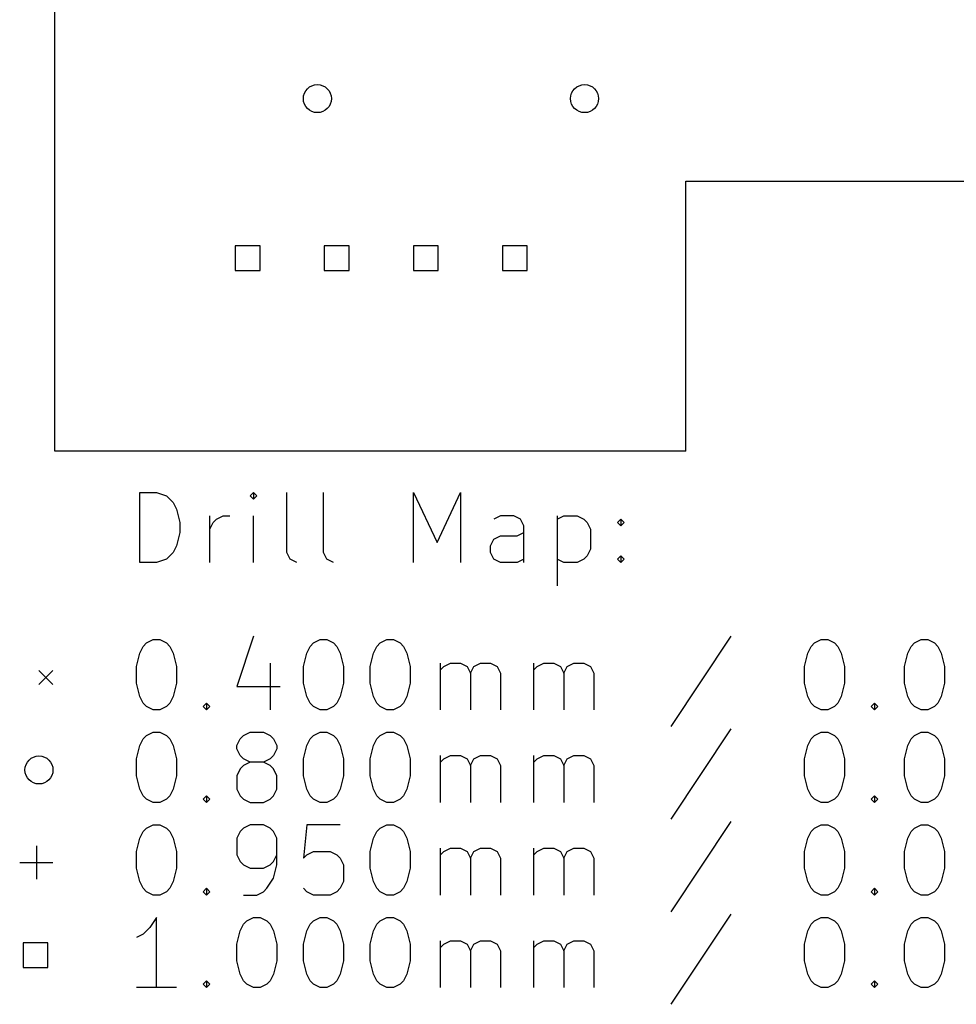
# Model space of a CAD drawing. Extents: x 3.47 to 5.51, y -4.69 to -2.01.
# Tile 1 of 3: x 3.47 to 4.52, y -4.68 to -3.57. Entities that reach past the tile are written whole.
import ezdxf

# ---------------------------------------------------------------- set-up
doc = ezdxf.new("R2010")
doc.units = 0
doc.header["$MEASUREMENT"] = 0
doc.layers.add('BLACK', color=7, linetype='CONTINUOUS')

msp = doc.modelspace()

# ---------------------------------------------------------------- linework, layer by layer
at = {"layer": 'BLACK', "linetype": 'CONTINUOUS'}
for p, q in [((3.51181, -4.05512), (3.51181, -2.00787)), ((4.22047, -4.05512), (4.22047, -3.75197)), ((4.22047, -3.75197), (4.6811, -3.75197)), ((3.74227, -3.82466), (3.71443, -3.82466)), ((3.71443, -3.82466), (3.71443, -3.8525)), ((3.74227, -3.8525), (3.74227, -3.82466)), ((3.84227, -3.82466), (3.81443, -3.82466)), ((3.81443, -3.82466), (3.81443, -3.8525)), ((3.84227, -3.8525), (3.84227, -3.82466)), ((3.94227, -3.82466), (3.91443, -3.82466)), ((3.91443, -3.82466), (3.91443, -3.8525)), ((3.94227, -3.8525), (3.94227, -3.82466)), ((4.04227, -3.82466), (4.01443, -3.82466)), ((4.01443, -3.82466), (4.01443, -3.8525)), ((4.04227, -3.8525), (4.04227, -3.82466)), ((3.71443, -3.8525), (3.74227, -3.8525)), ((3.81443, -3.8525), (3.84227, -3.8525)), ((3.91443, -3.8525), (3.94227, -3.8525)), ((4.01443, -3.8525), (4.04227, -3.8525)), ((4.22047, -4.05512), (3.51181, -4.05512)), ((3.60733, -4.18013), (3.60733, -4.10139)), ((3.60733, -4.10139), (3.62608, -4.10139)), ((3.62608, -4.10139), (3.63733, -4.10514)), ((3.63733, -4.10514), (3.64483, -4.11264)), ((3.73481, -4.10139), (3.73106, -4.10514)), ((3.73106, -4.10514), (3.73481, -4.10889)), ((3.73856, -4.10514), (3.73481, -4.10139)), ((3.73481, -4.10139), (3.73481, -4.10889)), ((3.73481, -4.10889), (3.73856, -4.10514)), ((3.77231, -4.16888), (3.77231, -4.10139)), ((3.81355, -4.16888), (3.81355, -4.10139)), ((3.91479, -4.18013), (3.91479, -4.10139)), ((3.91479, -4.10139), (3.94104, -4.15763)), ((3.94104, -4.15763), (3.96729, -4.10139)), ((3.96729, -4.10139), (3.96729, -4.18013)), ((3.64483, -4.11264), (3.64858, -4.12013)), ((3.64858, -4.12013), (3.65232, -4.13513)), ((3.68607, -4.18013), (3.68607, -4.12763)), ((3.68982, -4.13513), (3.69357, -4.13138)), ((3.69357, -4.13138), (3.70107, -4.12763)), ((3.70107, -4.12763), (3.70857, -4.12763)), ((3.73481, -4.18013), (3.73481, -4.12763)), ((4.01228, -4.12763), (4.00478, -4.13138)), ((4.02728, -4.12763), (4.01228, -4.12763)), ((4.03478, -4.13138), (4.02728, -4.12763)), ((4.03853, -4.13888), (4.03478, -4.13138)), ((4.07602, -4.12763), (4.07602, -4.20637)), ((4.07602, -4.13138), (4.08352, -4.12763)), ((4.08352, -4.12763), (4.09852, -4.12763)), ((4.09852, -4.12763), (4.10602, -4.13138)), ((4.10602, -4.13138), (4.10977, -4.13513)), ((4.14351, -4.13513), (4.14726, -4.13138)), ((4.14726, -4.13138), (4.15101, -4.13513)), ((4.14726, -4.13138), (4.14726, -4.13888)), ((3.65232, -4.13513), (3.65232, -4.14638)), ((3.68607, -4.14263), (3.68982, -4.13513)), ((4.03853, -4.18013), (4.03853, -4.13888)), ((4.10977, -4.13513), (4.11352, -4.14263)), ((4.11352, -4.14263), (4.11352, -4.16513)), ((4.14726, -4.13888), (4.14351, -4.13513)), ((4.15101, -4.13513), (4.14726, -4.13888)), ((3.65232, -4.14638), (3.64858, -4.16138)), ((4.00103, -4.16138), (4.00478, -4.15388)), ((4.00478, -4.15388), (4.01228, -4.15013)), ((4.01228, -4.15013), (4.03103, -4.15013)), ((4.03103, -4.15013), (4.03853, -4.14638)), ((3.64858, -4.16138), (3.64483, -4.16888)), ((4.00103, -4.16888), (4.00103, -4.16138)), ((4.11352, -4.16513), (4.10977, -4.17263)), ((3.63733, -4.17638), (3.62608, -4.18013)), ((3.64483, -4.16888), (3.63733, -4.17638)), ((3.77606, -4.17638), (3.77231, -4.16888)), ((3.78356, -4.18013), (3.77606, -4.17638)), ((3.8173, -4.17638), (3.81355, -4.16888)), ((3.8248, -4.18013), (3.8173, -4.17638)), ((4.00478, -4.17638), (4.00103, -4.16888)), ((4.01228, -4.18013), (4.00478, -4.17638)), ((4.03853, -4.17638), (4.03103, -4.18013)), ((4.08352, -4.18013), (4.07602, -4.17638)), ((4.10602, -4.17638), (4.09852, -4.18013)), ((4.10977, -4.17263), (4.10602, -4.17638)), ((4.14351, -4.17638), (4.14726, -4.17263)), ((4.14726, -4.18013), (4.14351, -4.17638)), ((4.14726, -4.17263), (4.15101, -4.17638)), ((4.14726, -4.17263), (4.14726, -4.18013)), ((4.15101, -4.17638), (4.14726, -4.18013)), ((3.62608, -4.18013), (3.60733, -4.18013)), ((4.03103, -4.18013), (4.01228, -4.18013)), ((4.09852, -4.18013), (4.08352, -4.18013)), ((3.73481, -4.26299), (3.71607, -4.31924)), ((4.271, -4.26299), (4.20351, -4.36423)), ((3.60733, -4.28174), (3.61108, -4.27424)), ((3.61108, -4.27424), (3.61483, -4.27049)), ((3.61483, -4.27049), (3.62233, -4.26674)), ((3.62233, -4.26674), (3.62983, -4.26674)), ((3.62983, -4.26674), (3.63733, -4.27049)), ((3.63733, -4.27049), (3.64108, -4.27424)), ((3.64108, -4.27424), (3.64483, -4.28174)), ((3.79481, -4.28174), (3.79856, -4.27424)), ((3.79856, -4.27424), (3.80231, -4.27049)), ((3.80231, -4.27049), (3.8098, -4.26674)), ((3.8098, -4.26674), (3.8173, -4.26674)), ((3.8173, -4.26674), (3.8248, -4.27049)), ((3.8248, -4.27049), (3.82855, -4.27424)), ((3.82855, -4.27424), (3.8323, -4.28174)), ((3.8698, -4.28174), (3.87355, -4.27424)), ((3.87355, -4.27424), (3.8773, -4.27049)), ((3.8773, -4.27049), (3.8848, -4.26674)), ((3.8848, -4.26674), (3.89229, -4.26674)), ((3.89229, -4.26674), (3.89979, -4.27049)), ((3.89979, -4.27049), (3.90354, -4.27424)), ((3.90354, -4.27424), (3.90729, -4.28174)), ((4.35724, -4.28174), (4.36099, -4.27424)), ((4.36099, -4.27424), (4.36474, -4.27049)), ((4.36474, -4.27049), (4.37223, -4.26674)), ((4.37223, -4.26674), (4.37973, -4.26674)), ((4.37973, -4.26674), (4.38723, -4.27049)), ((4.38723, -4.27049), (4.39098, -4.27424)), ((4.39098, -4.27424), (4.39473, -4.28174)), ((4.46972, -4.28174), (4.47347, -4.27424)), ((4.47347, -4.27424), (4.47722, -4.27049)), ((4.47722, -4.27049), (4.48472, -4.26674)), ((4.48472, -4.26674), (4.49222, -4.26674)), ((4.49222, -4.26674), (4.49972, -4.27049)), ((4.49972, -4.27049), (4.50347, -4.27424)), ((4.50347, -4.27424), (4.50722, -4.28174)), ((3.60358, -4.29674), (3.60733, -4.28174)), ((3.64483, -4.28174), (3.64858, -4.29674)), ((3.79106, -4.29674), (3.79481, -4.28174)), ((3.8323, -4.28174), (3.83605, -4.29674)), ((3.86605, -4.29674), (3.8698, -4.28174)), ((3.90729, -4.28174), (3.91104, -4.29674)), ((4.35349, -4.29674), (4.35724, -4.28174)), ((4.39473, -4.28174), (4.39848, -4.29674)), ((4.46597, -4.29674), (4.46972, -4.28174)), ((4.50722, -4.28174), (4.51097, -4.29674)), ((3.60358, -4.31549), (3.60358, -4.29674)), ((3.64858, -4.29674), (3.64858, -4.31549)), ((3.75356, -4.29299), (3.75356, -4.34548)), ((3.79106, -4.31549), (3.79106, -4.29674)), ((3.83605, -4.29674), (3.83605, -4.31549)), ((3.86605, -4.31549), (3.86605, -4.29674)), ((3.91104, -4.29674), (3.91104, -4.31549)), ((3.94479, -4.34548), (3.94479, -4.29299)), ((3.94479, -4.30049), (3.94854, -4.29674)), ((3.94854, -4.29674), (3.95604, -4.29299)), ((3.95604, -4.29299), (3.96729, -4.29299)), ((3.96729, -4.29299), (3.97478, -4.29674)), ((3.97478, -4.29674), (3.97853, -4.30424)), ((3.97853, -4.30424), (3.98228, -4.29674)), ((3.98228, -4.29674), (3.98978, -4.29299)), ((3.98978, -4.29299), (4.00103, -4.29299)), ((4.00103, -4.29299), (4.00853, -4.29674)), ((4.00853, -4.29674), (4.01228, -4.30424)), ((4.04978, -4.34548), (4.04978, -4.29299)), ((4.04978, -4.30049), (4.05352, -4.29674)), ((4.05352, -4.29674), (4.06102, -4.29299)), ((4.06102, -4.29299), (4.07227, -4.29299)), ((4.07227, -4.29299), (4.07977, -4.29674)), ((4.07977, -4.29674), (4.08352, -4.30424)), ((4.08352, -4.30424), (4.08727, -4.29674)), ((4.08727, -4.29674), (4.09477, -4.29299)), ((4.09477, -4.29299), (4.10602, -4.29299)), ((4.10602, -4.29299), (4.11352, -4.29674)), ((4.11352, -4.29674), (4.11727, -4.30424)), ((4.35349, -4.31549), (4.35349, -4.29674)), ((4.39848, -4.29674), (4.39848, -4.31549)), ((4.46597, -4.31549), (4.46597, -4.29674)), ((4.51097, -4.29674), (4.51097, -4.31549)), ((3.49409, -4.30118), (3.50984, -4.31693)), ((3.50984, -4.30118), (3.49409, -4.31693)), ((3.97853, -4.30424), (3.97853, -4.34548)), ((4.01228, -4.30424), (4.01228, -4.34548)), ((4.08352, -4.30424), (4.08352, -4.34548)), ((4.11727, -4.30424), (4.11727, -4.34548)), ((3.60733, -4.33048), (3.60358, -4.31549)), ((3.64858, -4.31549), (3.64483, -4.33048)), ((3.71607, -4.31924), (3.76481, -4.31924)), ((3.79481, -4.33048), (3.79106, -4.31549)), ((3.83605, -4.31549), (3.8323, -4.33048)), ((3.8698, -4.33048), (3.86605, -4.31549)), ((3.91104, -4.31549), (3.90729, -4.33048)), ((4.35724, -4.33048), (4.35349, -4.31549)), ((4.39848, -4.31549), (4.39473, -4.33048)), ((4.46972, -4.33048), (4.46597, -4.31549)), ((4.51097, -4.31549), (4.50722, -4.33048)), ((3.61108, -4.33798), (3.60733, -4.33048)), ((3.64483, -4.33048), (3.64108, -4.33798)), ((3.79856, -4.33798), (3.79481, -4.33048)), ((3.8323, -4.33048), (3.82855, -4.33798)), ((3.87355, -4.33798), (3.8698, -4.33048)), ((3.90729, -4.33048), (3.90354, -4.33798)), ((4.36099, -4.33798), (4.35724, -4.33048)), ((4.39473, -4.33048), (4.39098, -4.33798)), ((4.47347, -4.33798), (4.46972, -4.33048)), ((4.50722, -4.33048), (4.50347, -4.33798)), ((3.61483, -4.34173), (3.61108, -4.33798)), ((3.62233, -4.34548), (3.61483, -4.34173)), ((3.63733, -4.34173), (3.62983, -4.34548)), ((3.64108, -4.33798), (3.63733, -4.34173)), ((3.67857, -4.34173), (3.68232, -4.33798)), ((3.68232, -4.34548), (3.67857, -4.34173)), ((3.68232, -4.33798), (3.68607, -4.34173)), ((3.68232, -4.33798), (3.68232, -4.34548)), ((3.68607, -4.34173), (3.68232, -4.34548)), ((3.80231, -4.34173), (3.79856, -4.33798)), ((3.8098, -4.34548), (3.80231, -4.34173)), ((3.8248, -4.34173), (3.8173, -4.34548)), ((3.82855, -4.33798), (3.8248, -4.34173)), ((3.8773, -4.34173), (3.87355, -4.33798)), ((3.8848, -4.34548), (3.8773, -4.34173)), ((3.89979, -4.34173), (3.89229, -4.34548)), ((3.90354, -4.33798), (3.89979, -4.34173)), ((4.36474, -4.34173), (4.36099, -4.33798)), ((4.37223, -4.34548), (4.36474, -4.34173)), ((4.38723, -4.34173), (4.37973, -4.34548)), ((4.39098, -4.33798), (4.38723, -4.34173)), ((4.42848, -4.34173), (4.43223, -4.33798)), ((4.43223, -4.34548), (4.42848, -4.34173)), ((4.43223, -4.33798), (4.43598, -4.34173)), ((4.43223, -4.33798), (4.43223, -4.34548)), ((4.43598, -4.34173), (4.43223, -4.34548)), ((4.47722, -4.34173), (4.47347, -4.33798)), ((4.48472, -4.34548), (4.47722, -4.34173)), ((4.49972, -4.34173), (4.49222, -4.34548)), ((4.50347, -4.33798), (4.49972, -4.34173)), ((3.62983, -4.34548), (3.62233, -4.34548)), ((3.8173, -4.34548), (3.8098, -4.34548)), ((3.89229, -4.34548), (3.8848, -4.34548)), ((4.37973, -4.34548), (4.37223, -4.34548)), ((4.49222, -4.34548), (4.48472, -4.34548)), ((3.61108, -4.37818), (3.61483, -4.37443)), ((3.61483, -4.37443), (3.62233, -4.37068)), ((3.62233, -4.37068), (3.62983, -4.37068)), ((3.62983, -4.37068), (3.63733, -4.37443)), ((3.63733, -4.37443), (3.64108, -4.37818)), ((3.71982, -4.37818), (3.72357, -4.37443)), ((3.72357, -4.37443), (3.73106, -4.37068)), ((3.73106, -4.37068), (3.74606, -4.37068)), ((3.74606, -4.37068), (3.75356, -4.37443)), ((3.75356, -4.37443), (3.75731, -4.37818)), ((3.79856, -4.37818), (3.80231, -4.37443)), ((3.80231, -4.37443), (3.8098, -4.37068)), ((3.8098, -4.37068), (3.8173, -4.37068)), ((3.8173, -4.37068), (3.8248, -4.37443)), ((3.8248, -4.37443), (3.82855, -4.37818)), ((3.87355, -4.37818), (3.8773, -4.37443)), ((3.8773, -4.37443), (3.8848, -4.37068)), ((3.8848, -4.37068), (3.89229, -4.37068)), ((3.89229, -4.37068), (3.89979, -4.37443)), ((3.89979, -4.37443), (3.90354, -4.37818)), ((4.271, -4.36693), (4.20351, -4.46817)), ((4.36099, -4.37818), (4.36474, -4.37443)), ((4.36474, -4.37443), (4.37223, -4.37068)), ((4.37223, -4.37068), (4.37973, -4.37068)), ((4.37973, -4.37068), (4.38723, -4.37443)), ((4.38723, -4.37443), (4.39098, -4.37818)), ((4.47347, -4.37818), (4.47722, -4.37443)), ((4.47722, -4.37443), (4.48472, -4.37068)), ((4.48472, -4.37068), (4.49222, -4.37068)), ((4.49222, -4.37068), (4.49972, -4.37443)), ((4.49972, -4.37443), (4.50347, -4.37818)), ((3.60358, -4.40067), (3.60733, -4.38568)), ((3.60733, -4.38568), (3.61108, -4.37818)), ((3.64108, -4.37818), (3.64483, -4.38568)), ((3.64483, -4.38568), (3.64858, -4.40067)), ((3.71607, -4.38568), (3.71982, -4.37818)), ((3.71607, -4.38943), (3.71607, -4.38568)), ((3.75731, -4.37818), (3.76106, -4.38568)), ((3.76106, -4.38568), (3.76106, -4.38943)), ((3.79106, -4.40067), (3.79481, -4.38568)), ((3.79481, -4.38568), (3.79856, -4.37818)), ((3.82855, -4.37818), (3.8323, -4.38568)), ((3.8323, -4.38568), (3.83605, -4.40067)), ((3.86605, -4.40067), (3.8698, -4.38568)), ((3.8698, -4.38568), (3.87355, -4.37818)), ((3.90354, -4.37818), (3.90729, -4.38568)), ((3.90729, -4.38568), (3.91104, -4.40067)), ((4.35349, -4.40067), (4.35724, -4.38568)), ((4.35724, -4.38568), (4.36099, -4.37818)), ((4.39098, -4.37818), (4.39473, -4.38568)), ((4.39473, -4.38568), (4.39848, -4.40067)), ((4.46597, -4.40067), (4.46972, -4.38568)), ((4.46972, -4.38568), (4.47347, -4.37818)), ((4.50347, -4.37818), (4.50722, -4.38568)), ((4.50722, -4.38568), (4.51097, -4.40067)), ((3.71982, -4.39693), (3.71607, -4.38943)), ((3.72357, -4.40067), (3.71982, -4.39693)), ((3.75731, -4.39693), (3.75356, -4.40067)), ((3.76106, -4.38943), (3.75731, -4.39693)), ((3.94479, -4.44942), (3.94479, -4.39693)), ((3.94854, -4.40067), (3.95604, -4.39693)), ((3.95604, -4.39693), (3.96729, -4.39693)), ((3.96729, -4.39693), (3.97478, -4.40067)), ((3.98228, -4.40067), (3.98978, -4.39693)), ((3.98978, -4.39693), (4.00103, -4.39693)), ((4.00103, -4.39693), (4.00853, -4.40067)), ((4.04978, -4.44942), (4.04978, -4.39693)), ((4.05352, -4.40067), (4.06102, -4.39693)), ((4.06102, -4.39693), (4.07227, -4.39693)), ((4.07227, -4.39693), (4.07977, -4.40067)), ((4.08727, -4.40067), (4.09477, -4.39693)), ((4.09477, -4.39693), (4.10602, -4.39693)), ((4.10602, -4.39693), (4.11352, -4.40067)), ((3.60358, -4.41942), (3.60358, -4.40067)), ((3.64858, -4.40067), (3.64858, -4.41942)), ((3.72357, -4.40817), (3.71982, -4.41192)), ((3.73106, -4.40442), (3.72357, -4.40067)), ((3.73106, -4.40442), (3.72357, -4.40817)), ((3.74606, -4.40442), (3.73106, -4.40442)), ((3.75356, -4.40067), (3.74606, -4.40442)), ((3.75356, -4.40817), (3.74606, -4.40442)), ((3.75731, -4.41192), (3.75356, -4.40817)), ((3.79106, -4.41942), (3.79106, -4.40067)), ((3.83605, -4.40067), (3.83605, -4.41942)), ((3.86605, -4.41942), (3.86605, -4.40067)), ((3.91104, -4.40067), (3.91104, -4.41942)), ((3.94479, -4.40442), (3.94854, -4.40067)), ((3.97478, -4.40067), (3.97853, -4.40817)), ((3.97853, -4.40817), (3.98228, -4.40067)), ((3.97853, -4.40817), (3.97853, -4.44942)), ((4.00853, -4.40067), (4.01228, -4.40817)), ((4.01228, -4.40817), (4.01228, -4.44942)), ((4.04978, -4.40442), (4.05352, -4.40067)), ((4.07977, -4.40067), (4.08352, -4.40817)), ((4.08352, -4.40817), (4.08727, -4.40067)), ((4.08352, -4.40817), (4.08352, -4.44942)), ((4.11352, -4.40067), (4.11727, -4.40817)), ((4.11727, -4.40817), (4.11727, -4.44942)), ((4.35349, -4.41942), (4.35349, -4.40067)), ((4.39848, -4.40067), (4.39848, -4.41942)), ((4.46597, -4.41942), (4.46597, -4.40067)), ((4.51097, -4.40067), (4.51097, -4.41942)), ((3.60733, -4.43442), (3.60358, -4.41942)), ((3.64858, -4.41942), (3.64483, -4.43442)), ((3.71982, -4.41192), (3.71607, -4.41942)), ((3.71607, -4.41942), (3.71607, -4.43442)), ((3.76106, -4.41942), (3.75731, -4.41192)), ((3.76106, -4.43442), (3.76106, -4.41942)), ((3.79481, -4.43442), (3.79106, -4.41942)), ((3.83605, -4.41942), (3.8323, -4.43442)), ((3.8698, -4.43442), (3.86605, -4.41942)), ((3.91104, -4.41942), (3.90729, -4.43442)), ((4.35724, -4.43442), (4.35349, -4.41942)), ((4.39848, -4.41942), (4.39473, -4.43442)), ((4.46972, -4.43442), (4.46597, -4.41942)), ((4.51097, -4.41942), (4.50722, -4.43442)), ((3.61108, -4.44192), (3.60733, -4.43442)), ((3.61483, -4.44567), (3.61108, -4.44192)), ((3.64108, -4.44192), (3.63733, -4.44567)), ((3.64483, -4.43442), (3.64108, -4.44192)), ((3.67857, -4.44567), (3.68232, -4.44192)), ((3.68232, -4.44192), (3.68607, -4.44567)), ((3.68232, -4.44192), (3.68232, -4.44942)), ((3.71607, -4.43442), (3.71982, -4.44192)), ((3.71982, -4.44192), (3.72357, -4.44567)), ((3.75356, -4.44567), (3.75731, -4.44192)), ((3.75731, -4.44192), (3.76106, -4.43442)), ((3.79856, -4.44192), (3.79481, -4.43442)), ((3.80231, -4.44567), (3.79856, -4.44192)), ((3.82855, -4.44192), (3.8248, -4.44567)), ((3.8323, -4.43442), (3.82855, -4.44192)), ((3.87355, -4.44192), (3.8698, -4.43442)), ((3.8773, -4.44567), (3.87355, -4.44192)), ((3.90354, -4.44192), (3.89979, -4.44567)), ((3.90729, -4.43442), (3.90354, -4.44192)), ((4.36099, -4.44192), (4.35724, -4.43442)), ((4.36474, -4.44567), (4.36099, -4.44192)), ((4.39098, -4.44192), (4.38723, -4.44567)), ((4.39473, -4.43442), (4.39098, -4.44192)), ((4.42848, -4.44567), (4.43223, -4.44192)), ((4.43223, -4.44192), (4.43598, -4.44567)), ((4.43223, -4.44192), (4.43223, -4.44942)), ((4.47347, -4.44192), (4.46972, -4.43442)), ((4.47722, -4.44567), (4.47347, -4.44192)), ((4.50347, -4.44192), (4.49972, -4.44567)), ((4.50722, -4.43442), (4.50347, -4.44192)), ((3.62233, -4.44942), (3.61483, -4.44567)), ((3.62983, -4.44942), (3.62233, -4.44942)), ((3.63733, -4.44567), (3.62983, -4.44942)), ((3.68232, -4.44942), (3.67857, -4.44567)), ((3.68607, -4.44567), (3.68232, -4.44942)), ((3.72357, -4.44567), (3.73106, -4.44942)), ((3.73106, -4.44942), (3.74606, -4.44942)), ((3.74606, -4.44942), (3.75356, -4.44567)), ((3.8098, -4.44942), (3.80231, -4.44567)), ((3.8173, -4.44942), (3.8098, -4.44942)), ((3.8248, -4.44567), (3.8173, -4.44942)), ((3.8848, -4.44942), (3.8773, -4.44567)), ((3.89229, -4.44942), (3.8848, -4.44942)), ((3.89979, -4.44567), (3.89229, -4.44942)), ((4.37223, -4.44942), (4.36474, -4.44567)), ((4.37973, -4.44942), (4.37223, -4.44942)), ((4.38723, -4.44567), (4.37973, -4.44942)), ((4.43223, -4.44942), (4.42848, -4.44567)), ((4.43598, -4.44567), (4.43223, -4.44942)), ((4.48472, -4.44942), (4.47722, -4.44567)), ((4.49222, -4.44942), (4.48472, -4.44942)), ((4.49972, -4.44567), (4.49222, -4.44942)), ((3.61483, -4.47837), (3.62233, -4.47462)), ((3.62233, -4.47462), (3.62983, -4.47462)), ((3.62983, -4.47462), (3.63733, -4.47837)), ((3.73106, -4.47462), (3.72357, -4.47837)), ((3.74606, -4.47462), (3.73106, -4.47462)), ((3.75356, -4.47837), (3.74606, -4.47462)), ((3.79481, -4.47462), (3.79106, -4.51211)), ((3.8323, -4.47462), (3.79481, -4.47462)), ((3.8773, -4.47837), (3.8848, -4.47462)), ((3.8848, -4.47462), (3.89229, -4.47462)), ((3.89229, -4.47462), (3.89979, -4.47837)), ((4.271, -4.47087), (4.20351, -4.5721)), ((4.36474, -4.47837), (4.37223, -4.47462)), ((4.37223, -4.47462), (4.37973, -4.47462)), ((4.37973, -4.47462), (4.38723, -4.47837)), ((4.47722, -4.47837), (4.48472, -4.47462)), ((4.48472, -4.47462), (4.49222, -4.47462)), ((4.49222, -4.47462), (4.49972, -4.47837)), ((3.60733, -4.48961), (3.61108, -4.48211)), ((3.61108, -4.48211), (3.61483, -4.47837)), ((3.63733, -4.47837), (3.64108, -4.48211)), ((3.64108, -4.48211), (3.64483, -4.48961)), ((3.71982, -4.48211), (3.71607, -4.48961)), ((3.72357, -4.47837), (3.71982, -4.48211)), ((3.75731, -4.48211), (3.75356, -4.47837)), ((3.76106, -4.48961), (3.75731, -4.48211)), ((3.8698, -4.48961), (3.87355, -4.48211)), ((3.87355, -4.48211), (3.8773, -4.47837)), ((3.89979, -4.47837), (3.90354, -4.48211)), ((3.90354, -4.48211), (3.90729, -4.48961)), ((4.35724, -4.48961), (4.36099, -4.48211)), ((4.36099, -4.48211), (4.36474, -4.47837)), ((4.38723, -4.47837), (4.39098, -4.48211)), ((4.39098, -4.48211), (4.39473, -4.48961)), ((4.46972, -4.48961), (4.47347, -4.48211)), ((4.47347, -4.48211), (4.47722, -4.47837)), ((4.49972, -4.47837), (4.50347, -4.48211)), ((4.50347, -4.48211), (4.50722, -4.48961)), ((3.60358, -4.50461), (3.60733, -4.48961)), ((3.64483, -4.48961), (3.64858, -4.50461)), ((3.71607, -4.48961), (3.71607, -4.50836)), ((3.76106, -4.51961), (3.76106, -4.48961)), ((3.86605, -4.50461), (3.8698, -4.48961)), ((3.90729, -4.48961), (3.91104, -4.50461)), ((4.35349, -4.50461), (4.35724, -4.48961)), ((4.39473, -4.48961), (4.39848, -4.50461)), ((4.46597, -4.50461), (4.46972, -4.48961)), ((4.50722, -4.48961), (4.51097, -4.50461)), ((3.49114, -4.49823), (3.49114, -4.53563)), ((3.60358, -4.52336), (3.60358, -4.50461)), ((3.64858, -4.50461), (3.64858, -4.52336)), ((3.71607, -4.50836), (3.71982, -4.51586)), ((3.75731, -4.51586), (3.76106, -4.50836)), ((3.79106, -4.51211), (3.79481, -4.50836)), ((3.79481, -4.50836), (3.80231, -4.50461)), ((3.80231, -4.50461), (3.82105, -4.50461)), ((3.82105, -4.50461), (3.82855, -4.50836)), ((3.82855, -4.50836), (3.8323, -4.51211)), ((3.86605, -4.52336), (3.86605, -4.50461)), ((3.91104, -4.50461), (3.91104, -4.52336)), ((3.94479, -4.55336), (3.94479, -4.50086)), ((3.94479, -4.50836), (3.94854, -4.50461)), ((3.94854, -4.50461), (3.95604, -4.50086)), ((3.95604, -4.50086), (3.96729, -4.50086)), ((3.96729, -4.50086), (3.97478, -4.50461)), ((3.97478, -4.50461), (3.97853, -4.51211)), ((3.97853, -4.51211), (3.98228, -4.50461)), ((3.98228, -4.50461), (3.98978, -4.50086)), ((3.98978, -4.50086), (4.00103, -4.50086)), ((4.00103, -4.50086), (4.00853, -4.50461)), ((4.00853, -4.50461), (4.01228, -4.51211)), ((4.04978, -4.55336), (4.04978, -4.50086)), ((4.04978, -4.50836), (4.05352, -4.50461)), ((4.05352, -4.50461), (4.06102, -4.50086)), ((4.06102, -4.50086), (4.07227, -4.50086)), ((4.07227, -4.50086), (4.07977, -4.50461)), ((4.07977, -4.50461), (4.08352, -4.51211)), ((4.08352, -4.51211), (4.08727, -4.50461)), ((4.08727, -4.50461), (4.09477, -4.50086)), ((4.09477, -4.50086), (4.10602, -4.50086)), ((4.10602, -4.50086), (4.11352, -4.50461)), ((4.11352, -4.50461), (4.11727, -4.51211)), ((4.35349, -4.52336), (4.35349, -4.50461)), ((4.39848, -4.50461), (4.39848, -4.52336)), ((4.46597, -4.52336), (4.46597, -4.50461)), ((4.51097, -4.50461), (4.51097, -4.52336)), ((3.47244, -4.51693), (3.50984, -4.51693)), ((3.71982, -4.51586), (3.72357, -4.51961)), ((3.72357, -4.51961), (3.73106, -4.52336)), ((3.74606, -4.52336), (3.75356, -4.51961)), ((3.75356, -4.51961), (3.75731, -4.51586)), ((3.75731, -4.53461), (3.76106, -4.51961)), ((3.8323, -4.51211), (3.83605, -4.51961)), ((3.83605, -4.51961), (3.83605, -4.53836)), ((3.97853, -4.51211), (3.97853, -4.55336)), ((4.01228, -4.51211), (4.01228, -4.55336)), ((4.08352, -4.51211), (4.08352, -4.55336)), ((4.11727, -4.51211), (4.11727, -4.55336)), ((3.60733, -4.53836), (3.60358, -4.52336)), ((3.64858, -4.52336), (3.64483, -4.53836)), ((3.73106, -4.52336), (3.74606, -4.52336)), ((3.8698, -4.53836), (3.86605, -4.52336)), ((3.91104, -4.52336), (3.90729, -4.53836)), ((4.35724, -4.53836), (4.35349, -4.52336)), ((4.39848, -4.52336), (4.39473, -4.53836)), ((4.46972, -4.53836), (4.46597, -4.52336)), ((4.51097, -4.52336), (4.50722, -4.53836)), ((3.61108, -4.54586), (3.60733, -4.53836)), ((3.64483, -4.53836), (3.64108, -4.54586)), ((3.74981, -4.54586), (3.75731, -4.53461)), ((3.83605, -4.53836), (3.8323, -4.54586)), ((3.87355, -4.54586), (3.8698, -4.53836)), ((3.90729, -4.53836), (3.90354, -4.54586)), ((4.36099, -4.54586), (4.35724, -4.53836)), ((4.39473, -4.53836), (4.39098, -4.54586)), ((4.47347, -4.54586), (4.46972, -4.53836)), ((4.50722, -4.53836), (4.50347, -4.54586)), ((3.61483, -4.54961), (3.61108, -4.54586)), ((3.62233, -4.55336), (3.61483, -4.54961)), ((3.63733, -4.54961), (3.62983, -4.55336)), ((3.64108, -4.54586), (3.63733, -4.54961)), ((3.67857, -4.54961), (3.68232, -4.54586)), ((3.68232, -4.55336), (3.67857, -4.54961)), ((3.68232, -4.54586), (3.68607, -4.54961)), ((3.68232, -4.54586), (3.68232, -4.55336)), ((3.68607, -4.54961), (3.68232, -4.55336)), ((3.73856, -4.55336), (3.74606, -4.54961)), ((3.74606, -4.54961), (3.74981, -4.54586)), ((3.79481, -4.54961), (3.79106, -4.54586)), ((3.80231, -4.55336), (3.79481, -4.54961)), ((3.82855, -4.54961), (3.82105, -4.55336)), ((3.8323, -4.54586), (3.82855, -4.54961)), ((3.8773, -4.54961), (3.87355, -4.54586)), ((3.8848, -4.55336), (3.8773, -4.54961)), ((3.89979, -4.54961), (3.89229, -4.55336)), ((3.90354, -4.54586), (3.89979, -4.54961)), ((4.36474, -4.54961), (4.36099, -4.54586)), ((4.37223, -4.55336), (4.36474, -4.54961)), ((4.38723, -4.54961), (4.37973, -4.55336)), ((4.39098, -4.54586), (4.38723, -4.54961)), ((4.42848, -4.54961), (4.43223, -4.54586)), ((4.43223, -4.55336), (4.42848, -4.54961)), ((4.43223, -4.54586), (4.43598, -4.54961)), ((4.43223, -4.54586), (4.43223, -4.55336)), ((4.43598, -4.54961), (4.43223, -4.55336)), ((4.47722, -4.54961), (4.47347, -4.54586)), ((4.48472, -4.55336), (4.47722, -4.54961)), ((4.49972, -4.54961), (4.49222, -4.55336)), ((4.50347, -4.54586), (4.49972, -4.54961)), ((3.62983, -4.55336), (3.62233, -4.55336)), ((3.72357, -4.55336), (3.73856, -4.55336)), ((3.82105, -4.55336), (3.80231, -4.55336)), ((3.89229, -4.55336), (3.8848, -4.55336)), ((4.37973, -4.55336), (4.37223, -4.55336)), ((4.49222, -4.55336), (4.48472, -4.55336)), ((4.271, -4.5748), (4.20351, -4.67604)), ((3.62608, -4.57855), (3.61858, -4.5898)), ((3.62608, -4.65729), (3.62608, -4.57855)), ((3.71982, -4.59355), (3.72357, -4.58605)), ((3.72357, -4.58605), (3.72732, -4.5823)), ((3.72732, -4.5823), (3.73481, -4.57855)), ((3.73481, -4.57855), (3.74231, -4.57855)), ((3.74231, -4.57855), (3.74981, -4.5823)), ((3.74981, -4.5823), (3.75356, -4.58605)), ((3.75356, -4.58605), (3.75731, -4.59355)), ((3.79481, -4.59355), (3.79856, -4.58605)), ((3.79856, -4.58605), (3.80231, -4.5823)), ((3.80231, -4.5823), (3.8098, -4.57855)), ((3.8098, -4.57855), (3.8173, -4.57855)), ((3.8173, -4.57855), (3.8248, -4.5823)), ((3.8248, -4.5823), (3.82855, -4.58605)), ((3.82855, -4.58605), (3.8323, -4.59355)), ((3.8698, -4.59355), (3.87355, -4.58605)), ((3.87355, -4.58605), (3.8773, -4.5823)), ((3.8773, -4.5823), (3.8848, -4.57855)), ((3.8848, -4.57855), (3.89229, -4.57855)), ((3.89229, -4.57855), (3.89979, -4.5823)), ((3.89979, -4.5823), (3.90354, -4.58605)), ((3.90354, -4.58605), (3.90729, -4.59355)), ((4.35724, -4.59355), (4.36099, -4.58605)), ((4.36099, -4.58605), (4.36474, -4.5823)), ((4.36474, -4.5823), (4.37223, -4.57855)), ((4.37223, -4.57855), (4.37973, -4.57855)), ((4.37973, -4.57855), (4.38723, -4.5823)), ((4.38723, -4.5823), (4.39098, -4.58605)), ((4.39098, -4.58605), (4.39473, -4.59355)), ((4.46972, -4.59355), (4.47347, -4.58605)), ((4.47347, -4.58605), (4.47722, -4.5823)), ((4.47722, -4.5823), (4.48472, -4.57855)), ((4.48472, -4.57855), (4.49222, -4.57855)), ((4.49222, -4.57855), (4.49972, -4.5823)), ((4.49972, -4.5823), (4.50347, -4.58605)), ((4.50347, -4.58605), (4.50722, -4.59355)), ((3.61108, -4.5973), (3.60358, -4.60105)), ((3.61858, -4.5898), (3.61108, -4.5973)), ((3.71607, -4.60855), (3.71982, -4.59355)), ((3.75731, -4.59355), (3.76106, -4.60855)), ((3.79106, -4.60855), (3.79481, -4.59355)), ((3.8323, -4.59355), (3.83605, -4.60855)), ((3.86605, -4.60855), (3.8698, -4.59355)), ((3.90729, -4.59355), (3.91104, -4.60855)), ((4.35349, -4.60855), (4.35724, -4.59355)), ((4.39473, -4.59355), (4.39848, -4.60855)), ((4.46597, -4.60855), (4.46972, -4.59355)), ((4.50722, -4.59355), (4.51097, -4.60855)), ((3.50408, -4.60695), (3.47624, -4.60695)), ((3.47624, -4.60695), (3.47624, -4.63479)), ((3.50408, -4.63479), (3.50408, -4.60695)), ((3.71607, -4.6273), (3.71607, -4.60855)), ((3.76106, -4.60855), (3.76106, -4.6273)), ((3.79106, -4.6273), (3.79106, -4.60855)), ((3.83605, -4.60855), (3.83605, -4.6273)), ((3.86605, -4.6273), (3.86605, -4.60855)), ((3.91104, -4.60855), (3.91104, -4.6273)), ((3.94479, -4.65729), (3.94479, -4.6048)), ((3.94479, -4.6123), (3.94854, -4.60855)), ((3.94854, -4.60855), (3.95604, -4.6048)), ((3.95604, -4.6048), (3.96729, -4.6048)), ((3.96729, -4.6048), (3.97478, -4.60855)), ((3.97478, -4.60855), (3.97853, -4.61605)), ((3.97853, -4.61605), (3.98228, -4.60855)), ((3.98228, -4.60855), (3.98978, -4.6048)), ((3.98978, -4.6048), (4.00103, -4.6048)), ((4.00103, -4.6048), (4.00853, -4.60855)), ((4.00853, -4.60855), (4.01228, -4.61605)), ((4.04978, -4.65729), (4.04978, -4.6048)), ((4.04978, -4.6123), (4.05352, -4.60855)), ((4.05352, -4.60855), (4.06102, -4.6048)), ((4.06102, -4.6048), (4.07227, -4.6048)), ((4.07227, -4.6048), (4.07977, -4.60855)), ((4.07977, -4.60855), (4.08352, -4.61605)), ((4.08352, -4.61605), (4.08727, -4.60855)), ((4.08727, -4.60855), (4.09477, -4.6048)), ((4.09477, -4.6048), (4.10602, -4.6048)), ((4.10602, -4.6048), (4.11352, -4.60855)), ((4.11352, -4.60855), (4.11727, -4.61605)), ((4.35349, -4.6273), (4.35349, -4.60855)), ((4.39848, -4.60855), (4.39848, -4.6273)), ((4.46597, -4.6273), (4.46597, -4.60855)), ((4.51097, -4.60855), (4.51097, -4.6273)), ((3.97853, -4.61605), (3.97853, -4.65729)), ((4.01228, -4.61605), (4.01228, -4.65729)), ((4.08352, -4.61605), (4.08352, -4.65729)), ((4.11727, -4.61605), (4.11727, -4.65729)), ((3.71982, -4.64229), (3.71607, -4.6273)), ((3.76106, -4.6273), (3.75731, -4.64229)), ((3.79481, -4.64229), (3.79106, -4.6273)), ((3.83605, -4.6273), (3.8323, -4.64229)), ((3.8698, -4.64229), (3.86605, -4.6273)), ((3.91104, -4.6273), (3.90729, -4.64229)), ((4.35724, -4.64229), (4.35349, -4.6273)), ((4.39848, -4.6273), (4.39473, -4.64229)), ((4.46972, -4.64229), (4.46597, -4.6273)), ((4.51097, -4.6273), (4.50722, -4.64229)), ((3.47624, -4.63479), (3.50408, -4.63479)), ((3.67857, -4.65354), (3.68232, -4.64979)), ((3.68232, -4.64979), (3.68607, -4.65354)), ((3.68232, -4.64979), (3.68232, -4.65729)), ((3.72357, -4.64979), (3.71982, -4.64229)), ((3.72732, -4.65354), (3.72357, -4.64979)), ((3.75356, -4.64979), (3.74981, -4.65354)), ((3.75731, -4.64229), (3.75356, -4.64979)), ((3.79856, -4.64979), (3.79481, -4.64229)), ((3.80231, -4.65354), (3.79856, -4.64979)), ((3.82855, -4.64979), (3.8248, -4.65354)), ((3.8323, -4.64229), (3.82855, -4.64979)), ((3.87355, -4.64979), (3.8698, -4.64229)), ((3.8773, -4.65354), (3.87355, -4.64979)), ((3.90354, -4.64979), (3.89979, -4.65354)), ((3.90729, -4.64229), (3.90354, -4.64979)), ((4.36099, -4.64979), (4.35724, -4.64229)), ((4.36474, -4.65354), (4.36099, -4.64979)), ((4.39098, -4.64979), (4.38723, -4.65354)), ((4.39473, -4.64229), (4.39098, -4.64979)), ((4.42848, -4.65354), (4.43223, -4.64979)), ((4.43223, -4.64979), (4.43598, -4.65354)), ((4.43223, -4.64979), (4.43223, -4.65729)), ((4.47347, -4.64979), (4.46972, -4.64229)), ((4.47722, -4.65354), (4.47347, -4.64979)), ((4.50347, -4.64979), (4.49972, -4.65354)), ((4.50722, -4.64229), (4.50347, -4.64979)), ((3.64858, -4.65729), (3.60358, -4.65729)), ((3.68232, -4.65729), (3.67857, -4.65354)), ((3.68607, -4.65354), (3.68232, -4.65729)), ((3.73481, -4.65729), (3.72732, -4.65354)), ((3.74231, -4.65729), (3.73481, -4.65729)), ((3.74981, -4.65354), (3.74231, -4.65729)), ((3.8098, -4.65729), (3.80231, -4.65354)), ((3.8173, -4.65729), (3.8098, -4.65729)), ((3.8248, -4.65354), (3.8173, -4.65729)), ((3.8848, -4.65729), (3.8773, -4.65354)), ((3.89229, -4.65729), (3.8848, -4.65729)), ((3.89979, -4.65354), (3.89229, -4.65729)), ((4.37223, -4.65729), (4.36474, -4.65354)), ((4.37973, -4.65729), (4.37223, -4.65729)), ((4.38723, -4.65354), (4.37973, -4.65729)), ((4.43223, -4.65729), (4.42848, -4.65354)), ((4.43598, -4.65354), (4.43223, -4.65729)), ((4.48472, -4.65729), (4.47722, -4.65354)), ((4.49222, -4.65729), (4.48472, -4.65729)), ((4.49972, -4.65354), (4.49222, -4.65729))]:
    msp.add_line(p, q, dxfattribs=at)
at = {"layer": 'BLACK'}
for centre in [(3.80669, -3.65945), (4.10669, -3.65945), (3.49409, -4.41299)]:
    msp.add_circle(centre, 0.01575, dxfattribs=at)

doc.saveas('drawing.dxf')
